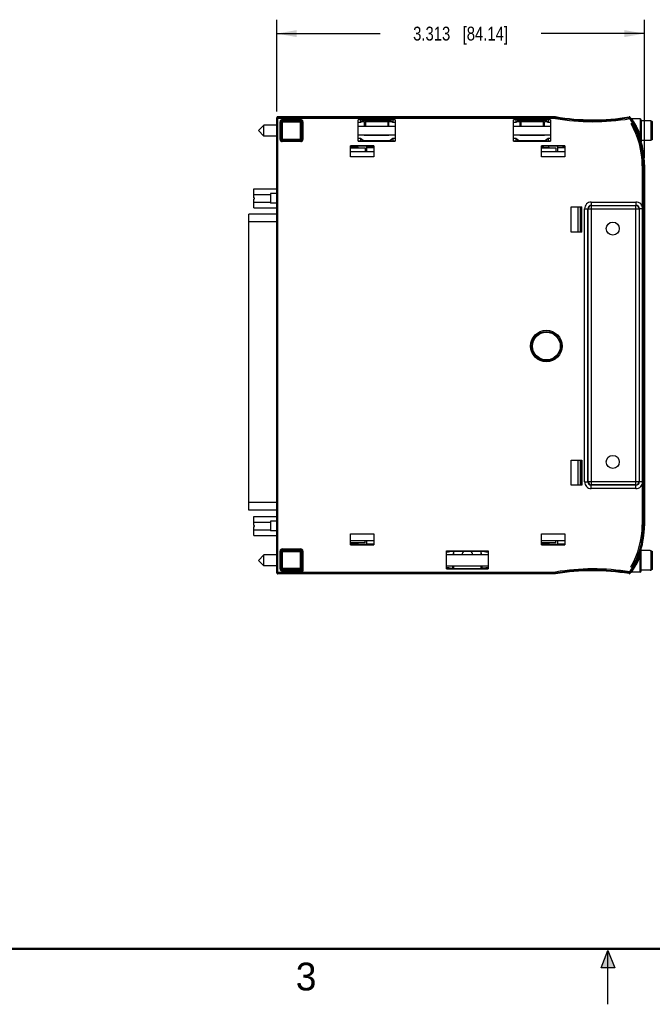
# Model space of a CAD drawing. Header units: inches. Extents: x 0 to 22, y 0 to 17.
# Tile 4 of 18: x 5.7 to 11.4, y 0 to 8.9. Entities that reach past the tile are written whole.
import ezdxf

# ---------------------------------------------------------------- set-up
doc = ezdxf.new("R2010")
doc.units = ezdxf.units.IN
doc.header["$LTSCALE"] = 1.21
doc.header["$MEASUREMENT"] = 0
doc.layers.get('0').update_dxf_attribs({"linetype": 'CONTINUOUS'})
doc.layers.add('DIMENSIONS', color=7, linetype='CONTINUOUS')
doc.styles.get("Standard").update_dxf_attribs({"font": 'txt', "width": 0.8})
doc.styles.add('TEXTSTYLE_2', font='txt')
doc.dimstyles.new('DIMSTYLE_1', dxfattribs={"dimtxt": 0.125, "dimasz": 0.18, "dimexe": 0.18, "dimexo": 0.0625, "dimgap": 0.09, "dimtad": 0, "dimtih": 1, "dimtoh": 1, "dimdec": 3, "dimzin": 4, "dimdsep": 46, "dimtxsty": 'STANDARD', "dimblk": '_FILLED', "dimblk1": '_FILLED', "dimblk2": '_FILLED', "dimcen": 0.09, "dimadec": 0, "dimazin": 0, "dimtp": 0.01, "dimtm": 0.01, "dimtfac": 1, "dimtdec": 3, "dimtofl": 0, "dimtmove": 0, "dimatfit": 3, "dimldrblk": '_FILLED', "dimfxl": 1, "dimtolj": 1, "dimtzin": 4, "dimarcsym": 0})

# ---------------------------------------------------------------- blocks, each defined once
blk = doc.blocks.new('_FILLED')
at = {"color": 0, "linetype": 'BYBLOCK'}
blk.add_solid([(0, 0), (-1, 0.174), (-1, -0.174)], dxfattribs=at)
blk = doc.blocks.new('*D2')
at = {"layer": 'DIMENSIONS', "color": 2, "linetype": 'CONTINUOUS'}
for p, q in [((8.0158, 8.0357), (8.0158, 8.8624)), ((11.3283, 7.6189), (11.3283, 8.8624)), ((8.0158, 8.7374), (8.9471, 8.7374)), ((11.3283, 8.7374), (10.3971, 8.7374))]:
    blk.add_line(p, q, dxfattribs=at)
at = {"layer": 'DIMENSIONS', "color": 2, "linetype": 'CONTINUOUS', "xscale": 0.18, "yscale": 0.18, "zscale": 0.18, "rotation": 180}
blk.add_blockref('_FILLED', (8.0158, 8.7374), dxfattribs=at)
at = {"layer": 'DIMENSIONS', "color": 2, "linetype": 'CONTINUOUS', "xscale": 0.18, "yscale": 0.18, "zscale": 0.18}
blk.add_blockref('_FILLED', (11.3283, 8.7374), dxfattribs=at)
at = {"layer": 'DIMENSIONS', "color": 2, "linetype": 'CONTINUOUS', "insert": (9.6721, 8.7999), "char_height": 0.125, "width": 1.325, "attachment_point": 2, "line_spacing_factor": 0.9}
blk.add_mtext('3.313{\\Ftxt.shx;\\W1.000000;\\H0.125000; }[84.14]', dxfattribs=at)

msp = doc.modelspace()

# ---------------------------------------------------------------- hatches: boundary and pattern name
at = {"linetype": 'CONTINUOUS'}
msp.add_hatch(color=2, dxfattribs=at).paths.add_polyline_path([(10.9375, 0.3287), (11, 0.485), (11.0625, 0.3287)])

# ---------------------------------------------------------------- linework, layer by layer
at = {"color": 7, "linetype": 'CONTINUOUS'}
for p, q in [((8.0158, 3.884), (8.0158, 7.9797)), ((8.0158, 7.9773), (8.0163, 7.9773)), ((8.0258, 7.9873), (8.0256, 7.9841)), ((8.0257, 7.9897), (10.5283, 7.9897)), ((8.0258, 7.9897), (8.0258, 7.9873)), ((8.0258, 7.9873), (8.1119, 7.9873)), ((8.0258, 3.874), (8.0258, 7.9841)), ((8.0258, 7.9841), (8.0258, 7.9841)), ((8.1166, 7.9841), (8.0258, 7.9841)), ((10.5278, 7.9832), (8.0258, 7.9832)), ((8.1119, 7.9873), (8.1117, 7.9841)), ((8.1498, 7.9844), (8.1119, 7.9841)), ((8.1119, 7.9841), (8.1119, 7.9841)), ((8.1224, 7.9841), (8.1166, 7.9841)), ((8.1273, 7.9841), (8.1224, 7.9841)), ((8.1324, 7.9841), (8.1273, 7.9841)), ((8.1366, 7.9842), (8.1324, 7.9841)), ((8.1405, 7.9842), (8.1366, 7.9842)), ((8.1433, 7.9842), (8.1405, 7.9842)), ((8.1455, 7.9843), (8.1433, 7.9842)), ((8.1472, 7.9843), (8.1455, 7.9843)), ((8.1483, 7.9843), (8.1472, 7.9843)), ((8.1489, 7.9843), (8.1483, 7.9843)), ((8.1492, 7.9844), (8.1489, 7.9843)), ((8.1495, 7.9844), (8.1492, 7.9844)), ((8.1496, 7.9844), (8.1495, 7.9844)), ((8.1497, 7.9844), (8.1496, 7.9844)), ((8.1498, 7.9844), (8.1497, 7.9844)), ((8.1498, 7.9844), (8.1498, 7.9844)), ((8.1508, 7.9844), (8.1498, 7.9844)), ((8.1508, 7.9869), (8.1508, 7.9844)), ((10.5269, 7.9732), (10.5278, 7.9832)), ((10.5283, 7.9897), (10.5278, 7.9832)), ((11.1962, 7.9718), (11.1946, 7.9817)), ((11.1962, 7.9718), (11.2046, 7.9772)), ((7.9006, 7.9136), (7.8513, 7.8644)), ((7.9006, 7.8152), (7.9006, 7.9136)), ((8.0158, 7.9136), (7.9006, 7.9136)), ((10.5269, 7.9732), (8.0158, 7.9732)), ((8.0461, 7.7846), (8.0461, 7.9441)), ((8.0461, 7.9441), (8.0561, 7.9441)), ((8.0561, 7.7846), (8.0561, 7.9441)), ((8.0561, 7.9441), (8.0577, 7.9426)), ((8.0577, 7.7862), (8.0577, 7.9426)), ((8.0577, 7.9426), (8.2402, 7.9426)), ((8.0661, 7.9641), (8.0661, 7.9541)), ((8.0661, 7.9641), (8.2318, 7.9641)), ((8.0661, 7.9541), (8.0676, 7.9525)), ((8.0661, 7.9541), (8.2318, 7.9541)), ((8.0676, 7.7762), (8.0676, 7.9525)), ((8.0676, 7.9525), (8.2302, 7.9525)), ((8.2318, 7.9541), (8.2302, 7.9525)), ((8.2302, 7.7762), (8.2302, 7.9525)), ((8.2318, 7.9641), (8.2318, 7.9541)), ((8.2418, 7.9441), (8.2402, 7.9426)), ((8.2402, 7.9426), (8.2402, 7.7862)), ((8.2418, 7.9441), (8.2418, 7.7846)), ((8.2518, 7.9441), (8.2418, 7.9441)), ((8.2518, 7.9441), (8.2518, 7.7846)), ((8.7498, 7.7676), (8.7498, 7.9612)), ((9.0819, 7.9612), (8.7498, 7.9612)), ((8.7698, 7.9606), (8.7498, 7.9606)), ((8.7698, 7.9361), (8.7498, 7.9361)), ((8.7498, 7.9038), (9.0819, 7.9038)), ((8.7698, 7.9606), (8.7698, 7.9361)), ((8.7948, 7.9548), (8.7698, 7.9606)), ((8.7948, 7.9533), (8.7698, 7.9361)), ((8.805, 7.9445), (8.7819, 7.9445)), ((8.7948, 7.9548), (8.7948, 7.9533)), ((9.0369, 7.9548), (8.7948, 7.9548)), ((8.8048, 7.9533), (8.7948, 7.9533)), ((8.805, 7.9445), (8.805, 7.9038)), ((8.8148, 7.9433), (8.8148, 7.9038)), ((8.815, 7.9038), (8.815, 7.9446)), ((8.815, 7.9446), (9.017, 7.9446)), ((9.017, 7.9446), (9.017, 7.9038)), ((9.0369, 7.9533), (9.0269, 7.9533)), ((9.027, 7.9038), (9.027, 7.9445)), ((9.0497, 7.9445), (9.027, 7.9445)), ((9.0619, 7.9606), (9.0369, 7.9548)), ((9.0369, 7.9548), (9.0369, 7.9533)), ((9.0619, 7.9361), (9.0369, 7.9533)), ((9.0619, 7.9606), (9.0619, 7.9361)), ((9.0819, 7.9606), (9.0619, 7.9606)), ((9.0819, 7.9361), (9.0619, 7.9361)), ((9.0819, 7.9612), (9.0819, 7.7676)), ((10.1498, 7.7676), (10.1498, 7.9612)), ((10.4819, 7.9612), (10.1498, 7.9612)), ((10.1698, 7.9606), (10.1498, 7.9606)), ((10.1698, 7.9361), (10.1498, 7.9361)), ((10.1498, 7.9038), (10.4819, 7.9038)), ((10.1698, 7.9606), (10.1698, 7.9361)), ((10.1948, 7.9548), (10.1698, 7.9606)), ((10.1948, 7.9533), (10.1698, 7.9361)), ((10.205, 7.9445), (10.1819, 7.9445)), ((10.1948, 7.9548), (10.1948, 7.9533)), ((10.4369, 7.9548), (10.1948, 7.9548)), ((10.2048, 7.9533), (10.1948, 7.9533)), ((10.205, 7.9445), (10.205, 7.9038)), ((10.2148, 7.9433), (10.2148, 7.9038)), ((10.215, 7.9038), (10.215, 7.9446)), ((10.215, 7.9446), (10.417, 7.9446)), ((10.417, 7.9446), (10.417, 7.9038)), ((10.4369, 7.9533), (10.4269, 7.9533)), ((10.427, 7.9038), (10.427, 7.9445)), ((10.4497, 7.9445), (10.427, 7.9445)), ((10.4619, 7.9606), (10.4369, 7.9548)), ((10.4369, 7.9548), (10.4369, 7.9533)), ((10.4619, 7.9361), (10.4369, 7.9533)), ((10.4619, 7.9606), (10.4619, 7.9361)), ((10.4819, 7.9606), (10.4619, 7.9606)), ((10.4819, 7.9361), (10.4619, 7.9361)), ((10.4819, 7.9612), (10.4819, 7.7676)), ((11.2071, 7.9734), (11.2067, 7.974)), ((11.2903, 7.9694), (11.2151, 7.9694)), ((11.2903, 7.9694), (11.2903, 7.8301)), ((11.3003, 7.9594), (11.3003, 7.7632)), ((11.3791, 7.9526), (11.3003, 7.953)), ((11.3791, 7.9516), (11.3791, 7.9526)), ((11.3857, 7.9515), (11.3791, 7.9516)), ((11.3857, 7.9515), (11.3857, 7.7772)), ((11.3997, 7.9428), (11.3997, 7.786)), ((7.9006, 7.8152), (7.8513, 7.8644)), ((8.0158, 7.8152), (7.9006, 7.8152)), ((8.7498, 7.825), (9.0819, 7.825)), ((8.805, 7.825), (8.805, 7.8245)), ((8.805, 7.8245), (9.027, 7.8245)), ((8.815, 7.8245), (8.815, 7.825)), ((9.017, 7.825), (9.017, 7.8245)), ((9.027, 7.8245), (9.027, 7.825)), ((10.1498, 7.825), (10.4819, 7.825)), ((10.205, 7.825), (10.205, 7.8245)), ((10.205, 7.8245), (10.427, 7.8245)), ((10.215, 7.8245), (10.215, 7.825)), ((10.417, 7.825), (10.417, 7.8245)), ((10.427, 7.8245), (10.427, 7.825)), ((8.0461, 7.7846), (8.0561, 7.7846)), ((8.0561, 7.7846), (8.0577, 7.7862)), ((8.0577, 7.7862), (8.2402, 7.7862)), ((8.0661, 7.7746), (8.0676, 7.7762)), ((8.0661, 7.7646), (8.0661, 7.7746)), ((8.2318, 7.7746), (8.0661, 7.7746)), ((8.2318, 7.7646), (8.0661, 7.7646)), ((8.2302, 7.7762), (8.0676, 7.7762)), ((8.2318, 7.7746), (8.2302, 7.7762)), ((8.2318, 7.7646), (8.2318, 7.7746)), ((8.2418, 7.7846), (8.2402, 7.7862)), ((8.2518, 7.7846), (8.2418, 7.7846)), ((8.6808, 7.6288), (8.6808, 7.728)), ((8.8908, 7.728), (8.6808, 7.728)), ((8.6808, 7.7274), (8.7008, 7.7274)), ((8.6808, 7.7224), (8.7008, 7.7224)), ((8.7473, 7.7105), (8.6808, 7.7105)), ((8.7008, 7.7274), (8.7008, 7.7224)), ((8.7008, 7.7274), (8.7272, 7.7265)), ((8.7008, 7.7224), (8.7272, 7.725)), ((8.7272, 7.7265), (8.7272, 7.725)), ((8.7272, 7.7265), (8.8444, 7.7265)), ((8.7272, 7.725), (8.7373, 7.725)), ((8.7473, 7.715), (8.7473, 7.7094)), ((8.7698, 7.7927), (8.7498, 7.7927)), ((8.7698, 7.7682), (8.7498, 7.7682)), ((8.7498, 7.7676), (9.0819, 7.7676)), ((8.7698, 7.7927), (8.7698, 7.7682)), ((8.794, 7.776), (8.7698, 7.7927)), ((8.794, 7.7738), (8.7698, 7.7682)), ((8.794, 7.776), (8.794, 7.7738)), ((8.794, 7.776), (8.794, 7.7738)), ((8.794, 7.7738), (9.0376, 7.7738)), ((8.8244, 7.715), (8.8244, 7.6774)), ((8.8908, 7.7105), (8.8244, 7.7105)), ((8.8344, 7.725), (8.8444, 7.725)), ((8.8444, 7.7265), (8.8708, 7.7274)), ((8.8444, 7.7265), (8.8444, 7.725)), ((8.8444, 7.725), (8.8708, 7.7224)), ((8.8708, 7.7274), (8.8708, 7.7224)), ((8.8708, 7.7274), (8.8908, 7.7274)), ((8.8708, 7.7224), (8.8908, 7.7224)), ((8.8908, 7.728), (8.8908, 7.6288)), ((9.0619, 7.7927), (9.0376, 7.776)), ((9.0376, 7.7738), (9.0376, 7.776)), ((9.0376, 7.7738), (9.0376, 7.776)), ((9.0619, 7.7682), (9.0376, 7.7738)), ((9.0619, 7.7927), (9.0619, 7.7682)), ((9.0819, 7.7927), (9.0619, 7.7927)), ((9.0819, 7.7682), (9.0619, 7.7682)), ((10.1698, 7.7927), (10.1498, 7.7927)), ((10.1698, 7.7682), (10.1498, 7.7682)), ((10.1498, 7.7676), (10.4819, 7.7676)), ((10.1698, 7.7927), (10.1698, 7.7682)), ((10.194, 7.776), (10.1698, 7.7927)), ((10.194, 7.7738), (10.1698, 7.7682)), ((10.194, 7.776), (10.194, 7.7738)), ((10.194, 7.776), (10.194, 7.7738)), ((10.194, 7.7738), (10.4376, 7.7738)), ((10.4008, 7.6288), (10.4008, 7.728)), ((10.4008, 7.728), (10.6108, 7.728)), ((10.4208, 7.7274), (10.4008, 7.7274)), ((10.4208, 7.7224), (10.4008, 7.7224)), ((10.4673, 7.7105), (10.4008, 7.7105)), ((10.4208, 7.7274), (10.4208, 7.7224)), ((10.4472, 7.7265), (10.4208, 7.7274)), ((10.4472, 7.725), (10.4208, 7.7224)), ((10.4619, 7.7927), (10.4376, 7.776)), ((10.4376, 7.7738), (10.4376, 7.776)), ((10.4376, 7.7738), (10.4376, 7.776)), ((10.4619, 7.7682), (10.4376, 7.7738)), ((10.4472, 7.7265), (10.4472, 7.725)), ((10.5644, 7.7265), (10.4472, 7.7265)), ((10.4573, 7.725), (10.4472, 7.725)), ((10.4619, 7.7927), (10.4619, 7.7682)), ((10.4819, 7.7927), (10.4619, 7.7927)), ((10.4819, 7.7682), (10.4619, 7.7682)), ((10.4673, 7.715), (10.4673, 7.7094)), ((10.5444, 7.715), (10.5444, 7.6774)), ((10.6108, 7.7105), (10.5444, 7.7105)), ((10.5644, 7.725), (10.5544, 7.725)), ((10.5908, 7.7274), (10.5644, 7.7265)), ((10.5644, 7.7265), (10.5644, 7.725)), ((10.5908, 7.7224), (10.5644, 7.725)), ((10.5908, 7.7274), (10.5908, 7.7224)), ((10.6108, 7.7274), (10.5908, 7.7274)), ((10.6108, 7.7224), (10.5908, 7.7224)), ((10.6108, 7.728), (10.6108, 7.6288)), ((11.3791, 7.7761), (11.3003, 7.7758)), ((11.3003, 7.7633), (11.3003, 7.7634)), ((11.3003, 7.7632), (11.3003, 7.7633)), ((11.3791, 7.7761), (11.3791, 7.7772)), ((11.3791, 7.7772), (11.3857, 7.7772)), ((8.6808, 7.7094), (8.8118, 7.7094)), ((8.6808, 7.6774), (8.8908, 7.6774)), ((8.8908, 7.6288), (8.6808, 7.6288)), ((8.8118, 7.7094), (8.8118, 7.6774)), ((10.4008, 7.7094), (10.5318, 7.7094)), ((10.4008, 7.6774), (10.6108, 7.6774)), ((10.6108, 7.6288), (10.4008, 7.6288)), ((10.5318, 7.7094), (10.5318, 7.6774)), ((11.3183, 7.5564), (11.3283, 7.5564)), ((11.3183, 4.3074), (11.3183, 7.5564)), ((11.3283, 7.5564), (11.3283, 4.3074)), ((7.8108, 7.2595), (7.8108, 7.3405)), ((7.8108, 7.3405), (8.0158, 7.3405)), ((7.8108, 7.2895), (7.9608, 7.2895)), ((7.9608, 7.2975), (7.9608, 7.2115)), ((8.0158, 7.2975), (7.9608, 7.2975)), ((7.8108, 7.2595), (7.8158, 7.2595)), ((7.8108, 7.1685), (7.8108, 7.2495)), ((7.8108, 7.2495), (7.8158, 7.2495)), ((7.8108, 7.2195), (7.9608, 7.2195)), ((7.8158, 7.2495), (7.8158, 7.2595)), ((8.0158, 7.2115), (7.9608, 7.2115)), ((10.8491, 7.2211), (10.8491, 7.1911)), ((10.8491, 7.2211), (11.2526, 7.2211)), ((10.8491, 7.1911), (11.2526, 7.1911)), ((10.8491, 7.1911), (10.8509, 7.1892)), ((10.8509, 4.6745), (10.8509, 7.1892)), ((10.8509, 7.1892), (11.2507, 7.1892)), ((11.2526, 7.1911), (11.2507, 7.1892)), ((11.2507, 4.6745), (11.2507, 7.1892)), ((11.2526, 7.2211), (11.2526, 7.1911)), ((7.7658, 4.4475), (7.7658, 7.1115)), ((8.0158, 7.1115), (7.7658, 7.1115)), ((7.8108, 7.1685), (8.0158, 7.1685)), ((10.6683, 6.9512), (10.6683, 7.1769)), ((10.6683, 7.1769), (10.7656, 7.1769)), ((10.7298, 7.1769), (10.7298, 6.9512)), ((10.7508, 7.1769), (10.7508, 6.9512)), ((10.7526, 7.1119), (10.7508, 7.1119)), ((10.76, 7.1569), (10.76, 7.1769)), ((10.7626, 7.1319), (10.76, 7.1569)), ((10.765, 7.1569), (10.76, 7.1569)), ((10.7626, 7.1219), (10.7626, 7.1319)), ((10.7641, 7.1319), (10.7626, 7.1319)), ((10.7641, 7.1319), (10.765, 7.1569)), ((10.7641, 6.9962), (10.7641, 7.1319)), ((10.765, 7.1569), (10.765, 7.1769)), ((10.7656, 6.9512), (10.7656, 7.1769)), ((10.7891, 4.7026), (10.7891, 7.1611)), ((10.7891, 7.1611), (10.8191, 7.1611)), ((10.8191, 4.7026), (10.8191, 7.1611)), ((10.8191, 7.1611), (10.821, 7.1593)), ((10.821, 4.7045), (10.821, 7.1593)), ((10.821, 7.1593), (11.2807, 7.1593)), ((11.2825, 7.1611), (11.2807, 7.1593)), ((11.2807, 7.1593), (11.2807, 4.7045)), ((11.3125, 7.1611), (11.2825, 7.1611)), ((11.2825, 7.1611), (11.2825, 4.7026)), ((11.3125, 7.1611), (11.3125, 4.7026)), ((8.0158, 7.0415), (7.7658, 7.0415)), ((10.7526, 7.0162), (10.7508, 7.0162)), ((10.7626, 6.9962), (10.7626, 7.0062)), ((10.7656, 6.9512), (10.6683, 6.9512)), ((10.76, 6.9712), (10.7626, 6.9962)), ((10.765, 6.9712), (10.76, 6.9712)), ((10.76, 6.9512), (10.76, 6.9712)), ((10.7641, 6.9962), (10.7626, 6.9962)), ((10.765, 6.9712), (10.7641, 6.9962)), ((10.765, 6.9512), (10.765, 6.9712)), ((10.6683, 4.8976), (10.7656, 4.8976)), ((10.6683, 4.6719), (10.6683, 4.8976)), ((10.7298, 4.8976), (10.7298, 4.6719)), ((10.7508, 4.8976), (10.7508, 4.6719)), ((10.76, 4.8776), (10.76, 4.8976)), ((10.765, 4.8776), (10.76, 4.8776)), ((10.7626, 4.8526), (10.76, 4.8776)), ((10.7641, 4.8526), (10.765, 4.8776)), ((10.765, 4.8776), (10.765, 4.8976)), ((10.7656, 4.8976), (10.7656, 4.6719)), ((10.7526, 4.8326), (10.7508, 4.8326)), ((10.7641, 4.8526), (10.7626, 4.8526)), ((10.7626, 4.8426), (10.7626, 4.8526)), ((10.7641, 4.7169), (10.7641, 4.8526)), ((10.7526, 4.7369), (10.7508, 4.7369)), ((10.76, 4.6919), (10.7626, 4.7169)), ((10.7626, 4.7169), (10.7626, 4.7269)), ((10.7641, 4.7169), (10.7626, 4.7169)), ((10.765, 4.6919), (10.7641, 4.7169)), ((10.7891, 4.7026), (10.8191, 4.7026)), ((10.8191, 4.7026), (10.821, 4.7045)), ((10.821, 4.7045), (11.2807, 4.7045)), ((11.2825, 4.7026), (11.2807, 4.7045)), ((11.3125, 4.7026), (11.2825, 4.7026)), ((10.7656, 4.6719), (10.6683, 4.6719)), ((10.765, 4.6919), (10.76, 4.6919)), ((10.76, 4.6719), (10.76, 4.6919)), ((10.765, 4.6719), (10.765, 4.6919)), ((10.8491, 4.6727), (10.8509, 4.6745)), ((11.2526, 4.6727), (10.8491, 4.6727)), ((10.8491, 4.6427), (10.8491, 4.6727)), ((11.2526, 4.6427), (10.8491, 4.6427)), ((11.2507, 4.6745), (10.8509, 4.6745)), ((11.2526, 4.6727), (11.2507, 4.6745)), ((11.2526, 4.6427), (11.2526, 4.6727)), ((8.0158, 4.5175), (7.7658, 4.5175)), ((8.0158, 4.4475), (7.7658, 4.4475)), ((7.8108, 4.3095), (7.8108, 4.3905)), ((7.8108, 4.3905), (8.0158, 4.3905)), ((7.9608, 4.3475), (7.9608, 4.2615)), ((8.0158, 4.3475), (7.9608, 4.3475)), ((7.8108, 4.3395), (7.9608, 4.3395)), ((7.8108, 4.3095), (7.8158, 4.3095)), ((7.8108, 4.2185), (7.8108, 4.2995)), ((7.8108, 4.2995), (7.8158, 4.2995)), ((7.8108, 4.2695), (7.9608, 4.2695)), ((7.8158, 4.2995), (7.8158, 4.3095)), ((8.0158, 4.2615), (7.9608, 4.2615)), ((11.3183, 4.3074), (11.3283, 4.3074)), ((7.8108, 4.2185), (8.0158, 4.2185)), ((8.6808, 4.235), (8.8908, 4.235)), ((8.6808, 4.1358), (8.6808, 4.235)), ((8.8908, 4.1714), (8.6808, 4.1714)), ((8.8118, 4.1544), (8.8118, 4.1714)), ((8.8244, 4.1714), (8.8244, 4.1488)), ((8.8908, 4.235), (8.8908, 4.1358)), ((10.4008, 4.235), (10.6108, 4.235)), ((10.4008, 4.1358), (10.4008, 4.235)), ((10.6108, 4.1714), (10.4008, 4.1714)), ((10.5318, 4.1544), (10.5318, 4.1714)), ((10.5444, 4.1714), (10.5444, 4.1488)), ((10.6108, 4.235), (10.6108, 4.1358)), ((8.0461, 4.0791), (8.0561, 4.0791)), ((8.0461, 3.9196), (8.0461, 4.0791)), ((8.0561, 4.0791), (8.0583, 4.0769)), ((8.0561, 3.9196), (8.0561, 4.0791)), ((8.0583, 4.0769), (8.2395, 4.0769)), ((8.0583, 3.9219), (8.0583, 4.0769)), ((8.0661, 4.0991), (8.2318, 4.0991)), ((8.0661, 4.0991), (8.0661, 4.0891)), ((8.0661, 4.0891), (8.0683, 4.0869)), ((8.0661, 4.0891), (8.2318, 4.0891)), ((8.0683, 4.0869), (8.2295, 4.0869)), ((8.0683, 3.9119), (8.0683, 4.0869)), ((8.2318, 4.0891), (8.2295, 4.0869)), ((8.2295, 3.9219), (8.2295, 4.0869)), ((8.2318, 4.0991), (8.2318, 4.0891)), ((8.2418, 4.0791), (8.2395, 4.0769)), ((8.2395, 4.0769), (8.2395, 3.9119)), ((8.2518, 4.0791), (8.2418, 4.0791)), ((8.2418, 4.0791), (8.2418, 3.9096)), ((8.2518, 4.0791), (8.2518, 3.8996)), ((8.8118, 4.1544), (8.6808, 4.1544)), ((8.6808, 4.1442), (8.7461, 4.1442)), ((8.7008, 4.1414), (8.6808, 4.1414)), ((8.7008, 4.1364), (8.6808, 4.1364)), ((8.6808, 4.1358), (8.8908, 4.1358)), ((8.7272, 4.1388), (8.7008, 4.1414)), ((8.7008, 4.1414), (8.7008, 4.1364)), ((8.7272, 4.1373), (8.7008, 4.1364)), ((8.7373, 4.1388), (8.7272, 4.1388)), ((8.7272, 4.1388), (8.7272, 4.1373)), ((8.8444, 4.1373), (8.7272, 4.1373)), ((8.7473, 4.1544), (8.7473, 4.1488)), ((8.8255, 4.1442), (8.8908, 4.1442)), ((8.8444, 4.1388), (8.8344, 4.1388)), ((8.8708, 4.1414), (8.8444, 4.1388)), ((8.8444, 4.1388), (8.8444, 4.1373)), ((8.8708, 4.1364), (8.8444, 4.1373)), ((8.8908, 4.1414), (8.8708, 4.1414)), ((8.8708, 4.1414), (8.8708, 4.1364)), ((8.8908, 4.1364), (8.8708, 4.1364)), ((9.545, 4.0805), (9.9206, 4.0805)), ((9.545, 3.9183), (9.545, 4.0805)), ((9.5646, 4.0799), (9.545, 4.0799)), ((9.59, 4.0781), (9.5646, 4.0799)), ((9.5646, 4.0799), (9.5646, 4.0711)), ((9.59, 4.0781), (9.8757, 4.0781)), ((9.59, 4.0781), (9.59, 4.0766)), ((9.901, 4.0799), (9.8757, 4.0781)), ((9.8757, 4.0781), (9.8757, 4.0766)), ((9.9206, 4.0799), (9.901, 4.0799)), ((9.901, 4.0799), (9.901, 4.0711)), ((9.9206, 4.0805), (9.9206, 3.9183)), ((10.5318, 4.1544), (10.4008, 4.1544)), ((10.4008, 4.1442), (10.4661, 4.1442)), ((10.4208, 4.1414), (10.4008, 4.1414)), ((10.4208, 4.1364), (10.4008, 4.1364)), ((10.4008, 4.1358), (10.6108, 4.1358)), ((10.4472, 4.1388), (10.4208, 4.1414)), ((10.4208, 4.1414), (10.4208, 4.1364)), ((10.4472, 4.1373), (10.4208, 4.1364)), ((10.4573, 4.1388), (10.4472, 4.1388)), ((10.4472, 4.1388), (10.4472, 4.1373)), ((10.5644, 4.1373), (10.4472, 4.1373)), ((10.4673, 4.1544), (10.4673, 4.1488)), ((10.5455, 4.1442), (10.6108, 4.1442)), ((10.5644, 4.1388), (10.5544, 4.1388)), ((10.5908, 4.1414), (10.5644, 4.1388)), ((10.5644, 4.1388), (10.5644, 4.1373)), ((10.5908, 4.1364), (10.5644, 4.1373)), ((10.6108, 4.1414), (10.5908, 4.1414)), ((10.5908, 4.1414), (10.5908, 4.1364)), ((10.6108, 4.1364), (10.5908, 4.1364)), ((11.3003, 3.9004), (11.3003, 4.1006)), ((11.3003, 4.0999), (11.3003, 4.1006)), ((11.3791, 4.0836), (11.3003, 4.084)), ((11.3791, 4.0826), (11.3791, 4.0836)), ((11.3857, 4.0825), (11.3791, 4.0826)), ((11.3857, 4.0825), (11.3857, 3.9082)), ((7.9006, 4.0446), (7.8513, 3.9954)), ((7.9006, 3.9462), (7.8513, 3.9954)), ((8.0158, 4.0446), (7.9006, 4.0446)), ((7.9006, 3.9462), (7.9006, 4.0446)), ((9.5646, 4.0711), (9.545, 4.0711)), ((9.9206, 4.0466), (9.545, 4.0466)), ((9.59, 4.0766), (9.5646, 4.0711)), ((9.6, 4.0766), (9.59, 4.0766)), ((9.61, 4.0466), (9.61, 4.0666)), ((9.8556, 4.0666), (9.8556, 4.0466)), ((9.8757, 4.0766), (9.8656, 4.0766)), ((9.901, 4.0711), (9.8757, 4.0766)), ((9.9206, 4.0711), (9.901, 4.0711)), ((11.2903, 3.8904), (11.2903, 4.033)), ((11.3997, 4.0738), (11.3997, 3.917)), ((8.0158, 3.9462), (7.9006, 3.9462)), ((8.0461, 3.9196), (8.0561, 3.9196)), ((8.0561, 3.9196), (8.0583, 3.9219)), ((8.2295, 3.9219), (8.0583, 3.9219)), ((8.0661, 3.9096), (8.0683, 3.9119)), ((8.2418, 3.9096), (8.0661, 3.9096)), ((8.0661, 3.8996), (8.0661, 3.9096)), ((8.2518, 3.8996), (8.0661, 3.8996)), ((8.2395, 3.9119), (8.0683, 3.9119)), ((8.2295, 3.9219), (8.2395, 3.9119)), ((8.2418, 3.9096), (8.2395, 3.9119)), ((8.2518, 3.8996), (8.2418, 3.9096)), ((9.9206, 3.9442), (9.545, 3.9442)), ((9.565, 3.9277), (9.545, 3.9277)), ((9.565, 3.9189), (9.545, 3.9189)), ((9.545, 3.9183), (9.9206, 3.9183)), ((9.59, 3.9222), (9.565, 3.9277)), ((9.565, 3.9277), (9.565, 3.9189)), ((9.59, 3.9207), (9.565, 3.9189)), ((9.5809, 3.9242), (9.606, 3.9242)), ((9.6, 3.9222), (9.59, 3.9222)), ((9.59, 3.9222), (9.59, 3.9207)), ((9.8757, 3.9207), (9.59, 3.9207)), ((9.6028, 3.9242), (9.6028, 3.9442)), ((9.61, 3.9322), (9.61, 3.9442)), ((9.8556, 3.9442), (9.8556, 3.9322)), ((9.8847, 3.9242), (9.8597, 3.9242)), ((9.8628, 3.9442), (9.8628, 3.9242)), ((9.8757, 3.9222), (9.8656, 3.9222)), ((9.9006, 3.9277), (9.8757, 3.9222)), ((9.8757, 3.9222), (9.8757, 3.9207)), ((9.9006, 3.9189), (9.8757, 3.9207)), ((9.9206, 3.9277), (9.9006, 3.9277)), ((9.9006, 3.9277), (9.9006, 3.9189)), ((9.9206, 3.9189), (9.9006, 3.9189)), ((11.3791, 3.9071), (11.3003, 3.9068)), ((11.3791, 3.9082), (11.3857, 3.9082)), ((11.3791, 3.9071), (11.3791, 3.9082)), ((8.0158, 3.8906), (10.5269, 3.8906)), ((8.0258, 3.8806), (10.5278, 3.8806)), ((10.5283, 3.874), (8.0258, 3.874)), ((10.5269, 3.8906), (10.5278, 3.8806)), ((10.5278, 3.8806), (10.5283, 3.874)), ((11.1962, 3.892), (11.1946, 3.8821)), ((11.1962, 3.892), (11.2046, 3.8866)), ((11.2042, 3.8858), (11.2046, 3.8864)), ((11.2903, 3.8904), (11.2126, 3.8904))]:
    msp.add_line(p, q, dxfattribs=at)
at = {"color": 6, "linetype": 'CONTINUOUS'}
for p, q in [((11.2191, 7.9321), (11.2078, 7.9256)), ((11.2265, 7.9189), (11.2151, 7.9126)), ((11.2604, 7.8488), (11.2484, 7.8437)), ((11.3018, 7.7209), (11.2891, 7.718)), ((11.305, 7.7061), (11.2923, 7.7034)), ((11.3083, 7.5484), (11.3213, 7.5484)), ((11.3083, 7.5484), (11.3083, 4.3155)), ((11.3213, 7.5484), (11.3213, 4.3155)), ((11.3213, 6.8614), (11.3083, 6.8614)), ((11.3213, 6.8464), (11.3083, 6.8464)), ((11.3213, 6.8114), (11.3083, 6.8114)), ((11.3213, 5.0519), (11.3083, 5.0519)), ((11.3213, 5.0169), (11.3083, 5.0169)), ((11.3213, 5.0019), (11.3083, 5.0019)), ((11.3083, 4.3155), (11.3213, 4.3155)), ((11.308, 4.1731), (11.2953, 4.1755)), ((11.3051, 4.1582), (11.2924, 4.1608)), ((11.2663, 4.0295), (11.2542, 4.0343)), ((11.2185, 3.9308), (11.2072, 3.9373)), ((11.2259, 3.944), (11.2146, 3.9503))]:
    msp.add_line(p, q, dxfattribs=at)
at = {"color": 2, "linetype": 'CONTINUOUS'}
for p, q in [((10.9375, 0.3287), (11, 0.485)), ((11, 0.485), (11.0625, 0.3287)), ((11, 0), (11, 0.485)), ((11.0625, 0.3287), (10.9375, 0.3287))]:
    msp.add_line(p, q, dxfattribs=at)
at = {"color": 7, "linetype": 'CONTINUOUS'}
for points in [[(11.2151, 7.9694), (11.2146, 7.9694), (11.2139, 7.9695), (11.2133, 7.9696), (11.2126, 7.9697), (11.2119, 7.9699), (11.2113, 7.9701), (11.2107, 7.9704), (11.2101, 7.9707), (11.2095, 7.9711), (11.209, 7.9715), (11.2084, 7.9719), (11.208, 7.9724), (11.2075, 7.9729), (11.2071, 7.9734)], [(11.2046, 3.8864), (11.205, 3.8869), (11.2054, 3.8874), (11.2059, 3.8879), (11.2064, 3.8883), (11.207, 3.8887), (11.2076, 3.8891), (11.2082, 3.8894), (11.2088, 3.8896), (11.2094, 3.8899), (11.2101, 3.8901), (11.2107, 3.8902), (11.2114, 3.8903), (11.2121, 3.8904), (11.2126, 3.8904)]]:
    msp.add_lwpolyline(points, dxfattribs=at)
at = {"color": 7, "linetype": 'CONTINUOUS', "const_width": 0.02}
msp.add_lwpolyline([(0.5, 0.5), (21.5, 0.5)], dxfattribs=at)
at = {"color": 7, "linetype": 'CONTINUOUS'}
for centre, radius in [((11.0436, 6.9819), 0.0588), ((10.4458, 5.9244), 0.1422), ((10.4458, 5.9244), 0.1322), ((10.4458, 5.9244), 0.1313), ((10.4458, 5.9244), 0.125), ((11.0436, 4.8819), 0.0588)]:
    msp.add_circle(centre, radius, dxfattribs=at)
for centre, radius, start, end in [((8.0258, 7.9773), 0.01, 89.99876, 179.99876), ((8.0259, 7.9797), 0.0101, 135.56808, 180.05282), ((8.0258, 7.9741), 0.01, 90.0131, 179.99999), ((8.0258, 7.9732), 0.01, 89.99891, 175.90828), ((8.1508, 7.9769), 0.01, 89.99985, 132.91194), ((8.1508, 7.9744), 0.01, 89.99997, 96.82611), ((10.8658, 9.9607), 2.0062, 260.30141, 279.43391), ((10.8658, 9.9607), 1.9997, 260.28554, 279.35252), ((11.1923, 7.9778), 0.01, 33.28706, 99.35535), ((10.5453, 7.5656), 0.7712, 32.65085, 33.18049), ((11.1962, 7.9718), 0.01, 32.75434, 99.43867), ((10.5505, 7.5564), 0.7778, 0, 33.28632), ((8.0258, 7.9732), 0.01, 175.90854, 179.99954), ((8.0661, 7.9441), 0.02, 89.99146, 180.00862), ((8.0661, 7.9441), 0.00998, 89.93481, 180.06519), ((8.0677, 7.9425), 0.01, 90.04792, 179.95208), ((8.2302, 7.9425), 0.01, 0.04792, 89.95208), ((8.2318, 7.9441), 0.02, 359.99146, 90.00862), ((8.2318, 7.9441), 0.00998, 359.93481, 90.06519), ((10.8658, 9.9607), 2.0162, 260.32551, 279.43391), ((10.5505, 7.5564), 0.7678, 0, 32.75393), ((11.2903, 7.9594), 0.01, 0, 90), ((8.0661, 7.7846), 0.02, 179.99146, 270.00862), ((8.0661, 7.7846), 0.00998, 179.93481, 270.06519), ((8.0677, 7.7862), 0.01, 180.04792, 269.95208), ((8.2302, 7.7862), 0.01, 270.04792, 359.95208), ((8.2318, 7.7846), 0.02, 269.99146, 0.00862), ((8.2318, 7.7846), 0.00998, 269.93481, 0.06519), ((10.8491, 7.1611), 0.06, 89.99159, 180.00839), ((10.849, 7.1612), 0.03, 89.93534, 180.06466), ((10.851, 7.1592), 0.03, 90.04773, 179.95227), ((11.2507, 7.1592), 0.03, 0.04773, 89.95227), ((11.2526, 7.1611), 0.06, 359.99159, 90.00839), ((11.2526, 7.1612), 0.03, 359.93534, 90.06466), ((10.8491, 4.7026), 0.06, 179.99159, 270.00839), ((10.849, 4.7026), 0.03, 179.93534, 270.06466), ((10.851, 4.7045), 0.03, 180.04773, 269.95227), ((11.2507, 4.7045), 0.03, 270.04773, 359.95227), ((11.2526, 4.7026), 0.06, 269.99159, 0.00839), ((11.2526, 4.7026), 0.03, 269.93534, 0.06466), ((10.5505, 4.3074), 0.7678, 327.25066, 360), ((10.5505, 4.3074), 0.7778, 326.71368, 360), ((8.0661, 4.0791), 0.02, 89.99146, 180.00862), ((8.0661, 4.0791), 0.00998, 89.93481, 180.06519), ((8.0683, 4.0769), 0.01, 90.04792, 179.95208), ((8.2295, 4.0769), 0.01, 0.04792, 89.95208), ((8.2318, 4.0791), 0.02, 359.99146, 90.00862), ((8.2318, 4.0791), 0.00998, 359.93481, 90.06519), ((9.7328, 4.0394), 0.0495, 128.63035, 171.65767), ((9.7328, 4.0394), 0.0495, 8.34233, 51.36965), ((9.7328, 4.0394), 0.13, 164.86256, 176.83324), ((9.7328, 4.0394), 0.13, 3.16676, 15.13744), ((8.0661, 3.9196), 0.02, 179.99146, 270.00862), ((8.0661, 3.9196), 0.00998, 179.93481, 270.06519), ((8.0683, 3.9219), 0.01, 180.04792, 269.95208), ((10.8658, 1.9031), 2.0162, 80.56201, 99.67448), ((10.8658, 1.9031), 2.0062, 80.56609, 99.69859), ((10.8658, 1.9031), 1.9997, 80.64748, 99.71446), ((11.2903, 3.9004), 0.01, 270, 360), ((8.0258, 3.8906), 0.01, 180.00124, 270.00124), ((8.0258, 3.884), 0.01, 180.00124, 270.00124), ((10.5456, 4.2979), 0.7707, 326.81947, 327.34942), ((11.1923, 3.886), 0.01, 260.64749, 326.71366), ((11.1923, 3.886), 0.01, 260.65033, 261.79286), ((11.1962, 3.892), 0.01, 260.5633, 327.24533)]:
    msp.add_arc(centre, radius, start, end, dxfattribs=at)
at = {"color": 6, "linetype": 'CONTINUOUS'}
for centre, radius, start, end in [((10.5503, 7.5484), 0.758, 0, 29.84253), ((10.5503, 7.5484), 0.771, 0, 29.84253), ((10.5503, 4.3155), 0.758, 330.07279, 360), ((10.5503, 4.3155), 0.771, 330.07279, 360)]:
    msp.add_arc(centre, radius, start, end, dxfattribs=at)
at = {"color": 7, "linetype": 'CONTINUOUS'}
for centre, major_axis, ratio, start_param, end_param in [((8.8048, 7.9433), (0.00708, 0.00708), 0.999315, -0.785056, 0.785056), ((9.0269, 7.9433), (0.00708, -0.00708), 0.999315, 2.356537, 3.798132), ((10.2048, 7.9433), (0.00708, 0.00708), 0.999315, -0.785056, 0.785056), ((10.4269, 7.9433), (0.00708, -0.00708), 0.999315, 2.356537, 3.798132), ((8.7372, 7.715), (0.00708, 0.00708), 0.999315, -0.785056, 0.785056), ((8.784, 7.776), (0.01, 0), 0.026186, 0, 0.037908), ((8.784, 7.7738), (0.01, 0), 0.008727, -0.037908, -0.008727), ((8.8344, 7.715), (0.00708, -0.00708), 0.999315, 2.356537, 3.926648), ((9.0476, 7.776), (0.01, 0), 0.026186, 3.103685, 3.141593), ((9.0476, 7.7738), (0.01, 0), 0.008727, -3.132866, -3.103685), ((10.184, 7.776), (0.01, 0), 0.026186, 0, 0.037908), ((10.184, 7.7738), (0.01, 0), 0.008727, -0.037908, -0.008727), ((10.4476, 7.776), (0.01, 0), 0.026186, 3.103685, 3.141593), ((10.4476, 7.7738), (0.01, 0), 0.008727, -3.132866, -3.103685), ((10.4572, 7.715), (0.00708, 0.00708), 0.999315, -0.785056, 0.785056), ((10.5544, 7.715), (-0.00708, 0.00708), 0.999315, -0.785056, 0.785056), ((10.7526, 7.1219), (0.01, 0), 0.999657, -1.570796, 0), ((10.7526, 7.0062), (0.00708, 0.00708), 0.999315, -0.785056, 0.785056), ((10.7526, 4.8426), (-0.00708, 0.00708), 0.999315, -3.926648, -2.356537), ((10.7526, 4.7269), (0.01, 0), 0.999657, 0, 1.570796), ((8.7372, 4.1488), (0.00708, -0.00708), 0.999315, -0.785056, 0.785056), ((8.8344, 4.1488), (0.00708, 0.00708), 0.999315, -3.926648, -2.356537), ((10.4572, 4.1488), (-0.00708, 0.00708), 0.999315, -3.926648, -2.356537), ((10.5544, 4.1488), (0.00708, 0.00708), 0.999315, -3.926648, -2.356537), ((9.6, 4.0666), (0.00708, 0.00708), 0.999315, -0.785056, 0.785056), ((9.8656, 4.0666), (0.00708, -0.00708), 0.999315, 2.356537, 3.926648), ((9.6, 3.9322), (0.00708, -0.00708), 0.999315, -0.785056, 0.785056), ((9.8656, 3.9322), (0.00708, 0.00708), 0.999315, -3.926648, -2.356537)]:
    msp.add_ellipse(centre, major_axis=major_axis, ratio=ratio, start_param=start_param, end_param=end_param, dxfattribs=at)
for points, knots in [([(8.0257, 7.9897), (8.0254, 7.9897), (8.0248, 7.9897), (8.0239, 7.9896), (8.023, 7.9894), (8.022, 7.989), (8.0212, 7.9886), (8.0204, 7.9882), (8.0199, 7.9879), (8.0195, 7.9875), (8.0191, 7.9872), (8.0188, 7.987), (8.0187, 7.9868)], [0, 0, 0, 0, 0.119322, 0.239125, 0.359927, 0.482294, 0.606809, 0.734106, 0.799032, 0.864915, 0.931873, 1, 1, 1, 1]), ([(8.1119, 7.9873), (8.1131, 7.9873), (8.1157, 7.9873), (8.1195, 7.9873), (8.1232, 7.9873), (8.1268, 7.9873), (8.1302, 7.9872), (8.1335, 7.9872), (8.1361, 7.9872), (8.1381, 7.9872), (8.1394, 7.9872), (8.1408, 7.9872), (8.142, 7.9871), (8.1432, 7.9871), (8.1443, 7.9871), (8.1453, 7.9871), (8.1462, 7.9871), (8.1471, 7.9871), (8.1478, 7.9871), (8.1484, 7.987), (8.1489, 7.987), (8.1491, 7.987), (8.1494, 7.987), (8.1496, 7.987), (8.1499, 7.987), (8.1501, 7.987), (8.1502, 7.987), (8.1504, 7.987), (8.1505, 7.987), (8.1506, 7.987), (8.1507, 7.987), (8.1507, 7.987), (8.1508, 7.9869), (8.1508, 7.9869), (8.1508, 7.9869), (8.1508, 7.9869), (8.1508, 7.9869), (8.1508, 7.9869), (8.1508, 7.9869), (8.1508, 7.9869), (8.1508, 7.9869)], [0, 0, 0, 0, 0.098801, 0.196432, 0.291983, 0.384565, 0.473314, 0.557407, 0.636057, 0.673112, 0.708537, 0.742248, 0.774166, 0.804219, 0.832339, 0.858456, 0.882509, 0.904447, 0.924216, 0.941769, 0.949702, 0.957066, 0.963858, 0.970074, 0.97571, 0.980762, 0.985227, 0.989103, 0.992389, 0.995084, 0.997186, 0.998015, 0.998696, 0.998981, 0.99923, 0.999443, 0.999619, 0.999761, 0.999869, 1, 1, 1, 1]), ([(11.264, 7.8882), (11.2631, 7.89), (11.2612, 7.8935), (11.2585, 7.8987), (11.2557, 7.9039), (11.2528, 7.9091), (11.2499, 7.9143), (11.2469, 7.9194), (11.244, 7.9245), (11.2409, 7.9296), (11.2378, 7.9347), (11.2347, 7.9397), (11.2316, 7.9447), (11.2289, 7.9489), (11.2267, 7.9522), (11.2251, 7.9547), (11.2235, 7.9571), (11.2221, 7.9592), (11.221, 7.9608), (11.2202, 7.9621), (11.2193, 7.9633), (11.2185, 7.9645), (11.2178, 7.9655), (11.2172, 7.9663), (11.2168, 7.967), (11.2164, 7.9676), (11.216, 7.9682), (11.2156, 7.9687), (11.2153, 7.9691), (11.2152, 7.9693), (11.2151, 7.9694)], [0, 0, 0, 0, 0.0625, 0.125, 0.1875, 0.25, 0.3125, 0.375, 0.4375, 0.5, 0.5625, 0.625, 0.6875, 0.75, 0.78125, 0.8125, 0.84375, 0.875, 0.890625, 0.90625, 0.921875, 0.9375, 0.953125, 0.960937, 0.96875, 0.976562, 0.984375, 0.992187, 0.996094, 1, 1, 1, 1]), ([(11.264, 7.8882), (11.2637, 7.8881), (11.2631, 7.8879), (11.2623, 7.8875), (11.2615, 7.8872), (11.2607, 7.8869), (11.2599, 7.8867), (11.2592, 7.8864), (11.2585, 7.8862), (11.2579, 7.8861), (11.2574, 7.886), (11.257, 7.8859), (11.2567, 7.8859), (11.2565, 7.8859), (11.2562, 7.8859), (11.256, 7.8858), (11.2558, 7.8859), (11.2557, 7.8859), (11.2555, 7.8859), (11.2553, 7.8859), (11.2552, 7.886), (11.2551, 7.886), (11.255, 7.8861), (11.255, 7.8862), (11.2549, 7.8862), (11.2549, 7.8862)], [0, 0, 0, 0, 0.095342, 0.189092, 0.280496, 0.368817, 0.453352, 0.533434, 0.608445, 0.677823, 0.741072, 0.770268, 0.797786, 0.823589, 0.847653, 0.869961, 0.890509, 0.909311, 0.9264, 0.941839, 0.955727, 0.968219, 0.97954, 0.99, 1, 1, 1, 1]), ([(11.2773, 7.8601), (11.2768, 7.8613), (11.2757, 7.8637), (11.2741, 7.8672), (11.2724, 7.8708), (11.2707, 7.8743), (11.2691, 7.8778), (11.2674, 7.8813), (11.2657, 7.8848), (11.2645, 7.8871), (11.264, 7.8882)], [0, 0, 0, 0, 0.125726, 0.251477, 0.377133, 0.502578, 0.627696, 0.752375, 0.876507, 1, 1, 1, 1]), ([(11.3857, 7.9515), (11.3861, 7.9515), (11.3868, 7.9515), (11.3879, 7.9514), (11.389, 7.9512), (11.39, 7.9509), (11.391, 7.9506), (11.392, 7.9502), (11.393, 7.9497), (11.394, 7.9492), (11.3948, 7.9486), (11.3957, 7.9479), (11.3965, 7.9472), (11.3973, 7.9464), (11.398, 7.9456), (11.3986, 7.9447), (11.3992, 7.9438), (11.3995, 7.9431), (11.3997, 7.9428)], [0, 0, 0, 0, 0.0625, 0.124999, 0.187499, 0.249999, 0.312499, 0.374999, 0.437499, 0.499999, 0.562499, 0.624999, 0.687499, 0.749999, 0.812499, 0.874999, 0.937499, 1, 1, 1, 1]), ([(11.2773, 7.8601), (11.2768, 7.8599), (11.2757, 7.8594), (11.2742, 7.8588), (11.273, 7.8582), (11.272, 7.8578), (11.2714, 7.8575), (11.2708, 7.8572), (11.2703, 7.857), (11.2698, 7.8567), (11.2693, 7.8565), (11.269, 7.8563), (11.2687, 7.8562), (11.2685, 7.8561), (11.2684, 7.856), (11.2683, 7.856), (11.2683, 7.8559), (11.2683, 7.8559)], [0, 0, 0, 0, 0.17552, 0.346084, 0.5064, 0.581146, 0.6515, 0.716917, 0.776889, 0.830955, 0.878696, 0.919748, 0.953801, 0.968123, 0.980608, 0.991238, 1, 1, 1, 1]), ([(11.2903, 7.8301), (11.2893, 7.8326), (11.2873, 7.8376), (11.2841, 7.8451), (11.2814, 7.8513), (11.2791, 7.8564), (11.2779, 7.8589), (11.2773, 7.8601)], [0, 0, 0, 0, 0.244928, 0.494067, 0.746156, 0.872931, 1, 1, 1, 1]), ([(11.3003, 7.8334), (11.3003, 7.8333), (11.3003, 7.8332), (11.3003, 7.8331), (11.3002, 7.8329), (11.3001, 7.8328), (11.3, 7.8326), (11.2999, 7.8324), (11.2997, 7.8323), (11.2995, 7.8321), (11.2993, 7.832), (11.2991, 7.8319), (11.2989, 7.8317), (11.2986, 7.8316), (11.2983, 7.8315), (11.2979, 7.8313), (11.2974, 7.8311), (11.2966, 7.8309), (11.2959, 7.8307), (11.295, 7.8305), (11.2941, 7.8304), (11.2932, 7.8303), (11.2923, 7.8302), (11.2913, 7.8301), (11.2906, 7.8301), (11.2903, 7.8301)], [0, 0, 0, 0, 0.014462, 0.029213, 0.04452, 0.06062, 0.077709, 0.095942, 0.115438, 0.136283, 0.158535, 0.182229, 0.207384, 0.233999, 0.262063, 0.291554, 0.354665, 0.422987, 0.496059, 0.573339, 0.65422, 0.73804, 0.824101, 0.91167, 1, 1, 1, 1]), ([(11.2903, 7.8301), (11.2906, 7.8286), (11.2912, 7.8254), (11.2921, 7.8207), (11.2929, 7.8161), (11.2937, 7.8115), (11.2944, 7.8071), (11.2952, 7.8027), (11.2959, 7.7984), (11.2964, 7.7948), (11.2968, 7.792), (11.2971, 7.79), (11.2974, 7.788), (11.2977, 7.786), (11.298, 7.784), (11.2982, 7.7821), (11.2985, 7.7802), (11.2987, 7.7786), (11.2989, 7.7774), (11.299, 7.7764), (11.2991, 7.7755), (11.2992, 7.7746), (11.2993, 7.7737), (11.2994, 7.7728), (11.2995, 7.7719), (11.2996, 7.7709), (11.2997, 7.77), (11.2998, 7.7693), (11.2999, 7.7686), (11.2999, 7.7682), (11.3, 7.7677), (11.3, 7.7672), (11.3001, 7.7668), (11.3001, 7.7664), (11.3001, 7.7662), (11.3001, 7.7659), (11.3002, 7.7655), (11.3002, 7.7652), (11.3002, 7.7648), (11.3002, 7.7646), (11.3002, 7.7645), (11.3002, 7.7643), (11.3002, 7.7642), (11.3002, 7.764), (11.3002, 7.7639), (11.3002, 7.7638), (11.3002, 7.7638), (11.3002, 7.7637), (11.3002, 7.7637), (11.3002, 7.7636), (11.3002, 7.7636), (11.3002, 7.7636), (11.3002, 7.7636), (11.3002, 7.7636), (11.3002, 7.7636), (11.3002, 7.7636), (11.3002, 7.7636), (11.3002, 7.7636)], [0, 0, 0, 0, 0.071642, 0.142443, 0.212284, 0.281047, 0.348612, 0.414863, 0.479698, 0.543018, 0.574082, 0.604738, 0.63498, 0.664808, 0.694219, 0.723221, 0.751821, 0.780039, 0.794015, 0.807908, 0.821727, 0.835482, 0.849183, 0.862848, 0.876496, 0.890158, 0.903873, 0.9177, 0.924683, 0.93173, 0.938869, 0.94613, 0.953553, 0.957344, 0.961194, 0.965122, 0.969163, 0.9777, 0.982232, 0.984569, 0.986941, 0.9893, 0.991543, 0.993539, 0.995181, 0.996467, 0.997471, 0.998259, 0.998867, 0.999109, 0.999314, 0.999486, 0.999629, 0.999749, 0.999847, 0.999928, 1, 1, 1, 1]), ([(11.3997, 7.786), (11.3995, 7.7856), (11.3992, 7.785), (11.3986, 7.7841), (11.398, 7.7832), (11.3973, 7.7824), (11.3965, 7.7816), (11.3957, 7.7809), (11.3948, 7.7802), (11.394, 7.7796), (11.393, 7.7791), (11.392, 7.7786), (11.391, 7.7782), (11.39, 7.7778), (11.389, 7.7776), (11.3879, 7.7774), (11.3868, 7.7773), (11.3861, 7.7772), (11.3857, 7.7772)], [0, 0, 0, 0, 0.062501, 0.125001, 0.187501, 0.250001, 0.312501, 0.375001, 0.437501, 0.500001, 0.562501, 0.625001, 0.687501, 0.750001, 0.812501, 0.875001, 0.9375, 1, 1, 1, 1]), ([(11.2903, 4.033), (11.2906, 4.0347), (11.2913, 4.0381), (11.2922, 4.0431), (11.2931, 4.0481), (11.2939, 4.0529), (11.2947, 4.0577), (11.2953, 4.0615), (11.2958, 4.0646), (11.2962, 4.0668), (11.2965, 4.069), (11.2968, 4.0712), (11.2972, 4.0734), (11.2975, 4.0755), (11.2978, 4.0775), (11.298, 4.0796), (11.2983, 4.0816), (11.2986, 4.0835), (11.2988, 4.0855), (11.299, 4.087), (11.2992, 4.0883), (11.2993, 4.0892), (11.2994, 4.0902), (11.2995, 4.0911), (11.2996, 4.092), (11.2997, 4.0928), (11.2998, 4.0934), (11.2998, 4.0938), (11.2999, 4.0943), (11.2999, 4.0948), (11.3, 4.0953), (11.3, 4.0957), (11.3001, 4.0962), (11.3001, 4.0966), (11.3001, 4.097), (11.3001, 4.0972), (11.3002, 4.0975), (11.3002, 4.0977), (11.3002, 4.0979), (11.3002, 4.0981), (11.3002, 4.0982), (11.3002, 4.0984), (11.3002, 4.0987), (11.3002, 4.0989), (11.3002, 4.099), (11.3002, 4.0991), (11.3002, 4.0992), (11.3002, 4.0994), (11.3002, 4.0995), (11.3002, 4.0996), (11.3002, 4.0996), (11.3002, 4.0997), (11.3002, 4.0997), (11.3002, 4.0997), (11.3002, 4.0998), (11.3002, 4.0998), (11.3002, 4.0998), (11.3002, 4.0998), (11.3002, 4.0998), (11.3002, 4.0998), (11.3001, 4.0998), (11.3001, 4.0998), (11.3001, 4.0997), (11.3001, 4.0997), (11.3001, 4.0997), (11.3001, 4.0996), (11.3001, 4.0996), (11.3, 4.0995), (11.3, 4.0995), (11.3, 4.0994), (11.3, 4.0993), (11.2999, 4.0993)], [0, 0, 0, 0, 0.076137, 0.151166, 0.224925, 0.297252, 0.367994, 0.437, 0.470807, 0.504125, 0.53694, 0.569239, 0.601011, 0.632245, 0.662935, 0.693076, 0.722669, 0.751725, 0.780264, 0.808322, 0.822187, 0.835957, 0.849646, 0.863272, 0.876862, 0.89045, 0.89726, 0.904091, 0.910956, 0.917867, 0.924844, 0.931915, 0.939112, 0.946495, 0.95028, 0.954143, 0.958115, 0.962223, 0.964335, 0.96649, 0.968699, 0.970981, 0.975811, 0.978351, 0.97963, 0.980897, 0.983309, 0.985385, 0.987064, 0.988397, 0.989411, 0.99015, 0.990676, 0.99104, 0.991175, 0.991287, 0.991381, 0.991463, 0.991611, 0.991755, 0.991916, 0.992106, 0.992328, 0.992584, 0.993191, 0.99391, 0.994732, 0.995646, 0.996638, 0.997697, 1, 1, 1, 1]), ([(11.3857, 4.0825), (11.3861, 4.0825), (11.3868, 4.0825), (11.3879, 4.0824), (11.389, 4.0822), (11.39, 4.0819), (11.391, 4.0816), (11.392, 4.0812), (11.393, 4.0807), (11.394, 4.0802), (11.3948, 4.0796), (11.3957, 4.0789), (11.3965, 4.0782), (11.3973, 4.0774), (11.398, 4.0766), (11.3986, 4.0757), (11.3992, 4.0748), (11.3995, 4.0741), (11.3997, 4.0738)], [0, 0, 0, 0, 0.0625, 0.124999, 0.187499, 0.249999, 0.312499, 0.374999, 0.437499, 0.499999, 0.562499, 0.624999, 0.687499, 0.749999, 0.812499, 0.874999, 0.937499, 1, 1, 1, 1]), ([(11.2126, 3.8904), (11.2126, 3.8904), (11.2126, 3.8904), (11.2126, 3.8904), (11.2126, 3.8904), (11.2126, 3.8904), (11.2126, 3.8904), (11.2126, 3.8904), (11.2126, 3.8904), (11.2126, 3.8904), (11.2126, 3.8904), (11.2126, 3.8904), (11.2126, 3.8904), (11.2126, 3.8904), (11.2126, 3.8904), (11.2126, 3.8904), (11.2126, 3.8904), (11.2126, 3.8905), (11.2126, 3.8905), (11.2126, 3.8905), (11.2127, 3.8906), (11.2127, 3.8906), (11.2128, 3.8907), (11.2128, 3.8907), (11.2129, 3.8908), (11.2129, 3.8909), (11.213, 3.891), (11.2131, 3.8911), (11.2132, 3.8913), (11.2134, 3.8915), (11.2135, 3.8918), (11.2137, 3.8921), (11.214, 3.8924), (11.2142, 3.8927), (11.2145, 3.8931), (11.2147, 3.8935), (11.2151, 3.8941), (11.2157, 3.8949), (11.2164, 3.8959), (11.2172, 3.897), (11.218, 3.8982), (11.2189, 3.8995), (11.2198, 3.9009), (11.2208, 3.9024), (11.2219, 3.9039), (11.223, 3.9056), (11.2245, 3.9079), (11.2266, 3.911), (11.2291, 3.9149), (11.2318, 3.9191), (11.2346, 3.9235), (11.2375, 3.9282), (11.2404, 3.933), (11.2435, 3.9381), (11.2465, 3.9433), (11.2496, 3.9487), (11.2528, 3.9542), (11.2559, 3.9599), (11.259, 3.9657), (11.2621, 3.9716), (11.2652, 3.9776), (11.2693, 3.9857), (11.2732, 3.9939), (11.2771, 4.0022), (11.2799, 4.0084), (11.2826, 4.0146), (11.2853, 4.0208), (11.2879, 4.0269), (11.2895, 4.031), (11.2903, 4.033)], [0, 0, 0, 0, 0, 0.000002, 0.000004, 0.000007, 0.00001, 0.000015, 0.000026, 0.000041, 0.000059, 0.000081, 0.000105, 0.000165, 0.000237, 0.000323, 0.000422, 0.000534, 0.000659, 0.000948, 0.00129, 0.001684, 0.002131, 0.002629, 0.00318, 0.003782, 0.004437, 0.005142, 0.006708, 0.008479, 0.010453, 0.012629, 0.015005, 0.017579, 0.020348, 0.023311, 0.026464, 0.033335, 0.04094, 0.049258, 0.058267, 0.067944, 0.078264, 0.089204, 0.10074, 0.11285, 0.12551, 0.152387, 0.181197, 0.211773, 0.24396, 0.277611, 0.312591, 0.348773, 0.386036, 0.424266, 0.463353, 0.503191, 0.543675, 0.584701, 0.626163, 0.667954, 0.75208, 0.794183, 0.836151, 0.877854, 0.919157, 0.959921, 1, 1, 1, 1]), ([(11.2903, 4.033), (11.2906, 4.033), (11.2913, 4.033), (11.2923, 4.033), (11.2932, 4.0329), (11.2941, 4.0328), (11.295, 4.0326), (11.2959, 4.0324), (11.2966, 4.0322), (11.2974, 4.032), (11.2979, 4.0318), (11.2983, 4.0316), (11.2986, 4.0314), (11.2989, 4.0313), (11.2991, 4.0311), (11.2993, 4.031), (11.2995, 4.0308), (11.2997, 4.0306), (11.2999, 4.0305), (11.3, 4.0303), (11.3001, 4.0301), (11.3002, 4.03), (11.3003, 4.0298), (11.3003, 4.0296), (11.3003, 4.0295), (11.3003, 4.0294)], [0, 0, 0, 0, 0.086978, 0.173224, 0.258023, 0.340673, 0.420505, 0.49689, 0.569252, 0.637084, 0.699961, 0.729443, 0.757578, 0.784349, 0.809748, 0.833784, 0.856478, 0.877871, 0.898026, 0.917031, 0.935001, 0.952087, 0.968468, 0.984361, 1, 1, 1, 1]), ([(11.3997, 3.917), (11.3995, 3.9166), (11.3992, 3.916), (11.3986, 3.9151), (11.398, 3.9142), (11.3973, 3.9134), (11.3965, 3.9126), (11.3957, 3.9119), (11.3948, 3.9112), (11.394, 3.9106), (11.393, 3.9101), (11.392, 3.9096), (11.391, 3.9092), (11.39, 3.9088), (11.389, 3.9086), (11.3879, 3.9084), (11.3868, 3.9083), (11.3861, 3.9082), (11.3857, 3.9082)], [0, 0, 0, 0, 0.062501, 0.125001, 0.187501, 0.250001, 0.312501, 0.375001, 0.437501, 0.500001, 0.562501, 0.625001, 0.687501, 0.750001, 0.812501, 0.875001, 0.9375, 1, 1, 1, 1])]:
    msp.add_open_spline(points, degree=3, knots=knots, dxfattribs=at)
msp.add_open_spline([(8.0256, 7.9841), (8.0256, 7.9841), (8.0256, 7.9841), (8.0256, 7.9841)], degree=3, dxfattribs=at)

# ---------------------------------------------------------------- texts
at = {"color": 2, "linetype": 'CONTINUOUS', "insert": (8.1875, 0.375), "char_height": 0.25, "width": 0.25, "attachment_point": 1, "line_spacing_factor": 0.9, "style": 'TEXTSTYLE_2'}
msp.add_mtext('3', dxfattribs=at)

# ---------------------------------------------------------------- dimensions: what is measured, and where the dimension line sits
at = {"layer": 'DIMENSIONS', "color": 2, "linetype": 'CONTINUOUS'}
dim = msp.add_linear_dim(base=(8.015812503, 8.7374427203), p1=(11.328312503, 7.6188871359), p2=(8.015812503, 8.0356994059), angle=180, dimstyle='DIMSTYLE_1', dxfattribs=at)
dim.commit()
dim.dimension.update_dxf_attribs({"geometry": '*D2', "text_midpoint": (9.522062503, 8.7374427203), "dimtype": 160})

doc.saveas('drawing.dxf')
